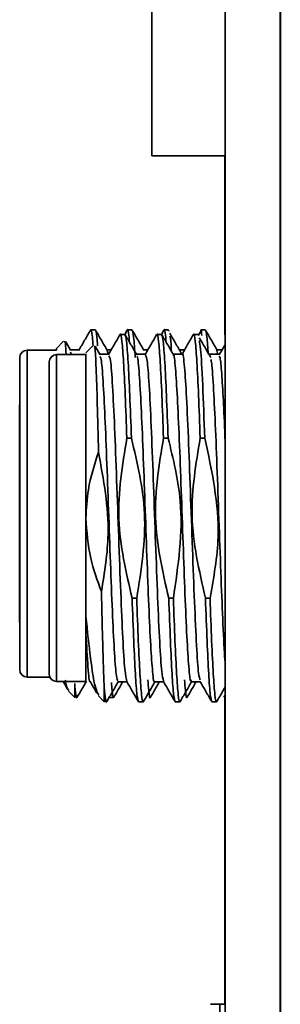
# Paper-space layout '图纸1' of a CAD drawing. Header units: millimetres. Extents: x 98 to 175, y 94 to 269.
# Tile 2 of 13: x 114.79 to 116.21, y 98.65 to 104.01. Entities that reach past the tile are written whole.
import ezdxf

# ---------------------------------------------------------------- set-up
doc = ezdxf.new("R2010")
doc.units = ezdxf.units.MM

psp = doc.layouts.new('图纸1')

# ---------------------------------------------------------------- linework, layer by layer
at = {"color": 7, "linetype": 'Continuous', "lineweight": 35}
for p, q in [((116.21, 107.4344), (116.21, 94.2544)), ((116.2101, 107.4344), (116.2101, 95.5745)), ((115.91, 103.9112), (115.91, 94.4744)), ((115.5093, 103.2706), (115.5099, 103.2706)), ((115.5099, 103.2706), (115.9099, 103.2706)), ((115.9079, 102.2943), (115.9079, 103.2706)), ((115.908, 102.2943), (115.908, 103.2706)), ((115.908, 102.2943), (115.908, 103.2706)), ((115.9087, 103.2706), (115.9087, 102.2937)), ((115.9088, 102.2936), (115.9088, 103.2706)), ((115.9092, 102.928), (115.9092, 102.2922)), ((115.91, 102.928), (115.9092, 102.928)), ((115.91, 102.928), (115.91, 95.4908)), ((115.9092, 102.2921), (115.9092, 102.828)), ((115.9092, 102.828), (115.91, 102.828)), ((115.91, 102.828), (115.91, 98.8144)), ((115.91, 102.828), (115.91, 102.828)), ((115.2009, 102.3216), (115.1759, 102.3216)), ((115.3621, 102.2976), (115.3371, 102.2976)), ((115.3742, 102.3202), (115.3611, 102.2976)), ((115.4009, 102.3216), (115.3759, 102.3216)), ((115.5621, 102.2976), (115.5371, 102.2976)), ((115.5744, 102.3206), (115.5611, 102.2976)), ((115.6009, 102.3216), (115.5759, 102.3216)), ((115.6009, 102.3147), (115.6023, 102.3206)), ((115.7621, 102.2976), (115.7371, 102.2976)), ((115.7777, 102.3175), (115.7639, 102.2937)), ((115.8009, 102.3216), (115.7759, 102.3216)), ((115.0278, 102.2611), (114.9884, 102.2216)), ((115.0656, 102.2112), (115.0392, 102.2567)), ((115.1891, 102.2371), (115.1496, 102.1976)), ((115.2268, 102.1872), (115.2005, 102.2327)), ((114.9884, 102.2116), (114.8284, 102.2116)), ((115.1496, 102.1876), (114.9896, 102.1876)), ((115.1137, 102.2134), (115.0643, 102.2134)), ((115.0651, 102.2007), (115.0715, 102.1844)), ((115.2749, 102.1893), (115.2255, 102.1893)), ((115.2875, 102.2133), (115.2643, 102.2133)), ((115.4749, 102.1893), (115.4256, 102.1893)), ((115.4875, 102.2133), (115.4644, 102.2133)), ((115.6749, 102.1893), (115.6256, 102.1893)), ((115.6875, 102.2133), (115.6632, 102.2133)), ((115.8751, 102.1893), (115.8245, 102.1893)), ((115.8634, 102.2106), (115.8688, 102.1888)), ((115.8924, 102.2133), (115.8644, 102.2133)), ((115.9097, 100.8875), (115.9097, 101.7684)), ((115.3729, 101.7335), (115.3979, 101.7335)), ((115.5979, 101.7335), (115.5729, 101.7335)), ((115.7729, 101.7335), (115.7979, 101.7335)), ((115.4016, 100.8617), (115.4266, 100.8617)), ((115.6016, 100.8617), (115.6266, 100.8617)), ((115.8016, 100.8617), (115.8266, 100.8617)), ((115.1497, 100.667), (115.1497, 100.7632)), ((114.9529, 100.4316), (114.8284, 100.4316)), ((115.1496, 100.4076), (114.9896, 100.4076)), ((115.3243, 100.4059), (115.3736, 100.4059)), ((115.5243, 100.4058), (115.5736, 100.4058)), ((115.7243, 100.4058), (115.7736, 100.4058)), ((115.0547, 100.3553), (115.0884, 100.3216)), ((115.9087, 100.3768), (115.9087, 98.8144)), ((115.9088, 98.8144), (115.9088, 100.3768)), ((115.9092, 100.3775), (115.9092, 98.8144)), ((115.9092, 98.8144), (115.9092, 100.3775)), ((115.2159, 100.3312), (115.2496, 100.2976)), ((115.2768, 100.3216), (115.3009, 100.3216)), ((115.4371, 100.2976), (115.4621, 100.2976)), ((115.6371, 100.2976), (115.6621, 100.2976)), ((115.8371, 100.2976), (115.8621, 100.2976)), ((115.9022, 100.3226), (115.9088, 100.3339)), ((115.9079, 98.6505), (115.9079, 100.3324)), ((115.908, 98.6505), (115.908, 100.3325)), ((115.908, 98.8144), (115.908, 100.3325)), ((115.908, 98.8144), (115.908, 98.6505)), ((115.9087, 98.8144), (115.9087, 98.3144)), ((115.9088, 98.8144), (115.9088, 98.3144)), ((115.9092, 98.8144), (115.9092, 98.3144)), ((115.9092, 98.8144), (115.9092, 98.3144)), ((115.91, 98.8144), (115.91, 98.3144)), ((115.9085, 98.6505), (115.8794, 98.6505))]:
    psp.add_line(p, q, dxfattribs=at)
at = {"color": 7, "linetype": 'Continuous', "lineweight": 35, "flags": 128}
for points in [[(115.5092, 104.1106), (115.5092, 103.9467), (115.5092, 103.7891), (115.5092, 103.6439), (115.5092, 103.5166), (115.5092, 103.4121), (115.5092, 103.3345), (115.5093, 103.2867), (115.5093, 103.2706)], [(115.5099, 103.2706), (115.5099, 103.2867), (115.5099, 103.3345), (115.5099, 103.4121), (115.51, 103.5166), (115.51, 103.6439), (115.51, 103.7891), (115.51, 103.9467), (115.51, 104.1106)], [(115.9099, 103.2706), (115.9099, 103.2867), (115.9099, 103.3345), (115.9099, 103.4121), (115.91, 103.5166), (115.91, 103.6439), (115.91, 103.7891), (115.91, 103.9467), (115.91, 104.1106)], [(115.9084, 102.255), (115.9084, 102.3079), (115.9084, 102.348), (115.9083, 102.3079), (115.9083, 102.2453)], [(115.9097, 101.7684), (115.9097, 102.0063), (115.9097, 102.191), (115.9096, 102.3079), (115.9096, 102.348), (115.9095, 102.3079), (115.9095, 102.2487)], [(114.7884, 102.1716), (114.7883, 102.13), (114.7883, 102.0093), (114.7882, 101.8212), (114.7882, 101.5843), (114.7882, 101.3216), (114.7882, 101.0589), (114.7882, 100.822), (114.7883, 100.6339), (114.7883, 100.5132), (114.7884, 100.4716)], [(114.7884, 102.1716), (114.7884, 102.13), (114.7884, 102.0093), (114.7885, 101.8212), (114.7885, 101.5843), (114.7885, 101.3216), (114.7885, 101.0589), (114.7885, 100.822), (114.7884, 100.6339), (114.7884, 100.5132), (114.7884, 100.4716)], [(114.8284, 102.2116), (114.8284, 102.1756), (114.8284, 102.0703), (114.8285, 101.9044), (114.8285, 101.6913), (114.8285, 101.4483), (114.8285, 101.1949), (114.8285, 100.9519), (114.8285, 100.7388), (114.8284, 100.5729), (114.8284, 100.4677), (114.8284, 100.4316)], [(114.9884, 102.2216), (114.9883, 102.2124), (114.9883, 102.2116)], [(114.9896, 102.1876), (114.9896, 102.1515), (114.9897, 102.0463), (114.9897, 101.8804), (114.9897, 101.6673), (114.9897, 101.4242), (114.9897, 101.1709), (114.9897, 100.9278), (114.9897, 100.7147), (114.9897, 100.5489), (114.9896, 100.4436), (114.9896, 100.4076)], [(115.1497, 101.2976), (115.1497, 101.5511), (115.1497, 101.7841), (115.1497, 101.9777), (115.1496, 102.1162), (115.1496, 102.1884), (115.1496, 102.1884), (115.1496, 102.1876)], [(115.1496, 102.1876), (115.1496, 102.1515), (115.1497, 102.0463), (115.1497, 101.8804), (115.1497, 101.6673), (115.1497, 101.4242), (115.1497, 101.1709), (115.1497, 100.9278), (115.1497, 100.7147), (115.1497, 100.5489), (115.1496, 100.4436), (115.1496, 100.4076)], [(114.9496, 102.1476), (114.9495, 102.106), (114.9495, 101.9852), (114.9494, 101.7972), (114.9494, 101.5602), (114.9494, 101.2976), (114.9494, 101.0349), (114.9494, 100.798), (114.9495, 100.6099), (114.9495, 100.4892), (114.9496, 100.4476)], [(114.9496, 102.1476), (114.9496, 102.106), (114.9497, 101.9852), (114.9497, 101.7972), (114.9497, 101.5602), (114.9497, 101.2976), (114.9497, 101.0349), (114.9497, 100.798), (114.9497, 100.6099), (114.9496, 100.4892), (114.9496, 100.4476)], [(114.7884, 102.0276), (114.7883, 101.985), (114.7883, 101.8624), (114.7882, 101.6746), (114.7882, 101.4442), (114.7882, 101.199), (114.7882, 100.9686), (114.7883, 100.7808), (114.7883, 100.6582), (114.7884, 100.6156)], [(114.7884, 102.0276), (114.7884, 101.985), (114.7884, 101.8624), (114.7885, 101.6746), (114.7885, 101.4442), (114.7885, 101.199), (114.7885, 100.9686), (114.7884, 100.7808), (114.7884, 100.6582), (114.7884, 100.6156)], [(114.9496, 102.0036), (114.9495, 101.961), (114.9495, 101.8384), (114.9495, 101.6506), (114.9494, 101.4202), (114.9494, 101.175), (114.9495, 100.9446), (114.9495, 100.7567), (114.9495, 100.6341), (114.9496, 100.5916)], [(114.9496, 102.0036), (114.9496, 101.961), (114.9497, 101.8384), (114.9497, 101.6506), (114.9497, 101.4202), (114.9497, 101.175), (114.9497, 100.9446), (114.9497, 100.7567), (114.9496, 100.6341), (114.9496, 100.5916)], [(115.1497, 100.7632), (115.1497, 100.8224), (115.1497, 100.8845), (115.1497, 100.9493), (115.1497, 101.0163), (115.1497, 101.085), (115.1497, 101.1551), (115.1497, 101.2261), (115.1497, 101.2976)], [(115.9095, 100.3724), (115.9095, 100.348), (115.9096, 100.308), (115.9096, 100.348), (115.9097, 100.4649), (115.9097, 100.6496), (115.9097, 100.8875)], [(115.0884, 100.3977), (115.0884, 100.3647), (115.0884, 100.3408), (115.0884, 100.3264), (115.0884, 100.3216), (115.0884, 100.3216)], [(115.2496, 100.3737), (115.2496, 100.3406), (115.2496, 100.3168), (115.2496, 100.3024), (115.2496, 100.2976), (115.2496, 100.2976)], [(115.9083, 100.3709), (115.9083, 100.348), (115.9084, 100.308), (115.9084, 100.348), (115.9084, 100.3887)], [(115.8795, 98.4854), (115.8795, 98.5086), (115.8795, 98.5311), (115.8795, 98.5528), (115.8795, 98.5739), (115.8794, 98.5942), (115.8794, 98.6137), (115.8794, 98.6325), (115.8794, 98.6505)]]:
    psp.add_lwpolyline(points, dxfattribs=at)
at = {"color": 7, "linetype": 'Continuous', "lineweight": 35}
for centre, start, end in [((114.8284, 102.1716), 90, 180), ((114.9896, 102.1476), 90, 180), ((114.8284, 100.4716), 180, 270), ((114.9896, 100.4476), 180, 270)]:
    psp.add_arc(centre, 0.04, start, end, dxfattribs=at)
for points, knots in [([(115.1885, 102.2364), (115.1872, 102.2528), (115.183, 102.3096), (115.1782, 102.3343), (115.1745, 102.3162), (115.1738, 102.3128)], [0, 0, 0, 0, 0.249061, 0.861876, 1, 1, 1, 1]), ([(115.3869, 102.2561), (115.3862, 102.2654), (115.3825, 102.3141), (115.3781, 102.3342), (115.3745, 102.316), (115.3738, 102.3126)], [0, 0, 0, 0, 0.159207, 0.841813, 1, 1, 1, 1]), ([(115.5869, 102.2561), (115.5862, 102.2654), (115.5825, 102.3141), (115.5782, 102.3342), (115.5746, 102.3165), (115.574, 102.3135)], [0, 0, 0, 0, 0.161866, 0.855491, 1, 1, 1, 1]), ([(115.1743, 102.3203), (115.1637, 102.302), (115.1425, 102.2654), (115.1213, 102.2289), (115.1108, 102.2106)], [0, 0, 0, 0, 0.50004, 1, 1, 1, 1]), ([(115.2009, 102.3216), (115.2038, 102.3175), (115.2081, 102.3116), (115.2123, 102.253), (115.2135, 102.2359)], [0, 0, 0, 0, 0.708429, 1, 1, 1, 1]), ([(115.2658, 102.2108), (115.2552, 102.2291), (115.2341, 102.2656), (115.2129, 102.3022), (115.2024, 102.3205)], [0, 0, 0, 0, 0.4999688, 1, 1, 1, 1]), ([(115.3355, 102.2963), (115.3249, 102.278), (115.3037, 102.2414), (115.2826, 102.2048), (115.272, 102.1865)], [0, 0, 0, 0, 0.50004, 1, 1, 1, 1]), ([(115.3729, 101.7335), (115.3699, 101.814), (115.3639, 101.9752), (115.355, 102.1567), (115.346, 102.2673), (115.3394, 102.3107), (115.3357, 102.2922), (115.3351, 102.2888)], [0, 0, 0, 0, 0.236664, 0.473329, 0.709993, 0.946658, 1, 1, 1, 1]), ([(115.427, 102.1867), (115.4165, 102.205), (115.3953, 102.2416), (115.3742, 102.2782), (115.3636, 102.2965)], [0, 0, 0, 0, 0.499969, 1, 1, 1, 1]), ([(115.4009, 102.3216), (115.4038, 102.3149), (115.4097, 102.3018), (115.4157, 102.2146), (115.4186, 102.1715)], [0, 0, 0, 0, 0.505736, 1, 1, 1, 1]), ([(115.4657, 102.211), (115.4551, 102.2293), (115.434, 102.2659), (115.4128, 102.3024), (115.4022, 102.3207)], [0, 0, 0, 0, 0.499958, 1, 1, 1, 1]), ([(115.5354, 102.2962), (115.5248, 102.2779), (115.5037, 102.2413), (115.4825, 102.2047), (115.4719, 102.1864)], [0, 0, 0, 0, 0.500035, 1, 1, 1, 1]), ([(115.5729, 101.7335), (115.5699, 101.814), (115.5639, 101.9752), (115.555, 102.1567), (115.546, 102.2674), (115.5394, 102.3107), (115.5357, 102.2921), (115.535, 102.2885)], [0, 0, 0, 0, 0.236309, 0.472619, 0.708928, 0.945238, 1, 1, 1, 1]), ([(115.6269, 102.1869), (115.6164, 102.2052), (115.5952, 102.2418), (115.574, 102.2784), (115.5634, 102.2967)], [0, 0, 0, 0, 0.4999582, 1, 1, 1, 1]), ([(115.67, 102.1956), (115.6594, 102.2136), (115.6383, 102.2496), (115.6172, 102.2857), (115.6066, 102.3037)], [0, 0, 0, 0, 0.499991, 1, 1, 1, 1]), ([(115.6071, 102.2877), (115.6093, 102.281), (115.6122, 102.2722), (115.6151, 102.2188), (115.6158, 102.2061)], [0, 0, 0, 0, 0.763464, 1, 1, 1, 1]), ([(115.7356, 102.2965), (115.725, 102.2783), (115.7044, 102.2425), (115.6837, 102.2067), (115.6736, 102.1893)], [0, 0, 0, 0, 0.5113929, 1, 1, 1, 1]), ([(115.7729, 101.7335), (115.7699, 101.814), (115.7639, 101.9752), (115.755, 102.1567), (115.746, 102.2672), (115.7394, 102.3107), (115.7358, 102.2926), (115.7352, 102.2895)], [0, 0, 0, 0, 0.237623, 0.475247, 0.71287, 0.950494, 1, 1, 1, 1]), ([(115.7621, 102.2907), (115.7626, 102.2947), (115.7632, 102.2998), (115.7638, 102.2949), (115.7639, 102.2937)], [0, 0, 0, 0, 0.772515, 1, 1, 1, 1]), ([(115.8312, 102.1715), (115.8207, 102.1896), (115.7995, 102.2256), (115.7784, 102.2616), (115.7678, 102.2796)], [0, 0, 0, 0, 0.499991, 1, 1, 1, 1]), ([(115.7815, 102.2916), (115.7801, 102.3071), (115.7782, 102.3278), (115.7763, 102.3174), (115.7759, 102.3147)], [0, 0, 0, 0, 0.74911, 1, 1, 1, 1]), ([(115.8009, 102.3216), (115.8038, 102.3155), (115.8093, 102.3043), (115.8147, 102.225), (115.8172, 102.1892)], [0, 0, 0, 0, 0.5489765, 1, 1, 1, 1]), ([(115.8656, 102.2112), (115.855, 102.2295), (115.8339, 102.266), (115.8127, 102.3026), (115.8021, 102.3209)], [0, 0, 0, 0, 0.49997, 1, 1, 1, 1]), ([(115.0329, 102.2561), (115.0344, 102.2592), (115.0372, 102.2646), (115.0399, 102.2108), (115.041, 102.1876)], [0, 0, 0, 0, 0.568413, 1, 1, 1, 1]), ([(115.1941, 102.232), (115.1956, 102.2328), (115.1994, 102.2348), (115.2053, 102.124), (115.2118, 101.9302), (115.2162, 101.7473), (115.2183, 101.6556)], [0, 0, 0, 0, 0.18928, 0.457693, 0.727933, 1, 1, 1, 1]), ([(115.7683, 102.2637), (115.7705, 102.2519), (115.7766, 102.2201), (115.7864, 102.0365), (115.7941, 101.8345), (115.7979, 101.7335)], [0, 0, 0, 0, 0.225842, 0.612921, 1, 1, 1, 1]), ([(115.9097, 102.2431), (115.9092, 102.2423), (115.8982, 102.2233), (115.8872, 102.2043), (115.8766, 102.1862)], [0, 0, 0, 0, 0.041683, 1, 1, 1, 1]), ([(115.2264, 102.1767), (115.2285, 102.1743), (115.2341, 102.1682), (115.2432, 102.0534), (115.2536, 101.8567), (115.264, 101.5969), (115.2744, 101.3065), (115.2848, 101.0151), (115.2952, 100.7528), (115.3055, 100.5507), (115.3153, 100.4248), (115.3217, 100.4161), (115.3246, 100.4121)], [0, 0, 0, 0, 0.0645832, 0.1703673, 0.2761504, 0.3819339, 0.4877187, 0.5935057, 0.6992949, 0.805085, 0.9108742, 1, 1, 1, 1]), ([(115.2655, 102.2009), (115.2666, 102.2042), (115.2682, 102.2088), (115.2699, 102.1919), (115.2703, 102.1871)], [0, 0, 0, 0, 0.7145962, 1, 1, 1, 1]), ([(115.2746, 102.181), (115.2776, 102.1774), (115.2844, 102.1692), (115.2949, 102.028), (115.3061, 101.8001), (115.3173, 101.5077), (115.3285, 101.1907), (115.3397, 100.8859), (115.3508, 100.6335), (115.3619, 100.4547), (115.3693, 100.4232), (115.3729, 100.4076)], [0, 0, 0, 0, 0.0922786, 0.2058863, 0.3194944, 0.4331026, 0.5467105, 0.6603177, 0.7739242, 0.8875299, 1, 1, 1, 1]), ([(115.4267, 102.1768), (115.4278, 102.1776), (115.4325, 102.1808), (115.4406, 102.0897), (115.451, 101.9132), (115.4614, 101.6651), (115.4719, 101.38), (115.4822, 101.0855), (115.4926, 100.8143), (115.503, 100.5914), (115.5133, 100.4529), (115.5205, 100.3931), (115.5243, 100.4085), (115.5246, 100.4098)], [0, 0, 0, 0, 0.0352956, 0.1414067, 0.2475169, 0.3536275, 0.4597397, 0.565854, 0.6719705, 0.7780877, 0.8842039, 0.9903179, 1, 1, 1, 1]), ([(115.4746, 102.1847), (115.478, 102.1778), (115.4851, 102.1631), (115.496, 102.0094), (115.5072, 101.7736), (115.5184, 101.4772), (115.5296, 101.1597), (115.5408, 100.8582), (115.5519, 100.6129), (115.5626, 100.4474), (115.5696, 100.4235), (115.5729, 100.4123)], [0, 0, 0, 0, 0.103186, 0.216832, 0.330479, 0.444128, 0.557777, 0.671426, 0.785076, 0.898727, 1, 1, 1, 1]), ([(115.6266, 102.1835), (115.6269, 102.1843), (115.6307, 102.193), (115.638, 102.1203), (115.6484, 101.9658), (115.6589, 101.7309), (115.6693, 101.4529), (115.6797, 101.1577), (115.69, 100.8779), (115.7004, 100.6406), (115.7107, 100.4792), (115.7188, 100.402), (115.7234, 100.4135), (115.7246, 100.4164)], [0, 0, 0, 0, 0.0098231, 0.1158659, 0.2219079, 0.3279505, 0.4339946, 0.5400409, 0.6460893, 0.7521383, 0.8581862, 0.9642319, 1, 1, 1, 1]), ([(115.6746, 102.1889), (115.6746, 102.189), (115.6784, 102.2071), (115.6859, 102.1432), (115.6971, 101.9934), (115.7083, 101.7456), (115.7195, 101.4467), (115.7307, 101.1289), (115.7418, 100.831), (115.753, 100.5933), (115.7632, 100.4415), (115.7698, 100.4246), (115.7726, 100.4173)], [0, 0, 0, 0, 0.000839, 0.114811, 0.228784, 0.342756, 0.456729, 0.570702, 0.684676, 0.798651, 0.912627, 1, 1, 1, 1]), ([(115.877, 102.1786), (115.8788, 102.1755), (115.8836, 102.1674), (115.8914, 102.0778), (115.9003, 101.9224), (115.9065, 101.7881), (115.9096, 101.7056), (115.9097, 101.7014)], [0, 0, 0, 0, 0.1664993, 0.4393981, 0.712314, 0.9852453, 1, 1, 1, 1]), ([(115.8308, 102.1606), (115.8324, 102.1546), (115.8375, 102.1355), (115.8461, 102.0044), (115.8566, 101.788), (115.8671, 101.5135), (115.8776, 101.2179), (115.888, 100.928), (115.8984, 100.6873), (115.9057, 100.5413), (115.9094, 100.5082), (115.9097, 100.5059)], [0, 0, 0, 0, 0.059706, 0.192559, 0.325406, 0.458252, 0.591106, 0.723967, 0.856824, 0.989672, 1, 1, 1, 1]), ([(115.4016, 100.8617), (115.3682, 101.0047), (115.3008, 101.2933), (115.3487, 101.5859), (115.3729, 101.7335)], [0, 0, 0, 0, 0.49561, 1, 1, 1, 1]), ([(115.3979, 101.7335), (115.4303, 101.5964), (115.4983, 101.3081), (115.4513, 101.0153), (115.4266, 100.8617)], [0, 0, 0, 0, 0.47548, 1, 1, 1, 1]), ([(115.6016, 100.8617), (115.5677, 101.0078), (115.5007, 101.2966), (115.549, 101.589), (115.5729, 101.7335)], [0, 0, 0, 0, 0.506004, 1, 1, 1, 1]), ([(115.5979, 101.7335), (115.6259, 101.6195), (115.6965, 101.3325), (115.6529, 101.0388), (115.6266, 100.8617)], [0, 0, 0, 0, 0.397214, 1, 1, 1, 1]), ([(115.8016, 100.8617), (115.767, 101.0119), (115.7005, 101.3009), (115.7494, 101.5931), (115.7729, 101.7335)], [0, 0, 0, 0, 0.519742, 1, 1, 1, 1]), ([(115.7979, 101.7335), (115.8366, 101.5547), (115.8996, 101.2643), (115.8469, 100.9735), (115.8266, 100.8617)], [0, 0, 0, 0, 0.6152793, 1, 1, 1, 1]), ([(115.2183, 101.6556), (115.1962, 101.5883), (115.1579, 101.4717), (115.1522, 101.3494), (115.1497, 101.2976)], [0, 0, 0, 0, 0.576707, 1, 1, 1, 1]), ([(115.2183, 101.6556), (115.246, 101.5069), (115.2929, 101.2544), (115.2514, 101.0019), (115.2344, 100.8981)], [0, 0, 0, 0, 0.589021, 1, 1, 1, 1]), ([(115.1497, 101.2976), (115.1547, 101.2239), (115.1641, 101.0866), (115.2121, 100.9578), (115.2344, 100.8981)], [0, 0, 0, 0, 0.536628, 1, 1, 1, 1]), ([(115.2344, 100.8981), (115.2357, 100.8418), (115.2382, 100.7288), (115.242, 100.5833), (115.2458, 100.4592), (115.2484, 100.4022), (115.2496, 100.3737)], [0, 0, 0, 0, 0.248551, 0.498069, 0.748551, 1, 1, 1, 1]), ([(115.4266, 100.8617), (115.4296, 100.7811), (115.4355, 100.6199), (115.4444, 100.4384), (115.4532, 100.3278), (115.4598, 100.2844), (115.4634, 100.3029), (115.4641, 100.3063)], [0, 0, 0, 0, 0.236795, 0.473589, 0.710384, 0.947178, 1, 1, 1, 1]), ([(115.6266, 100.8617), (115.6296, 100.7811), (115.6355, 100.62), (115.6444, 100.4383), (115.6532, 100.3282), (115.6596, 100.2845), (115.6631, 100.3017), (115.6636, 100.3043)], [0, 0, 0, 0, 0.239682, 0.479363, 0.719045, 0.958727, 1, 1, 1, 1]), ([(115.8266, 100.8617), (115.8296, 100.7811), (115.8355, 100.6199), (115.8444, 100.4384), (115.8532, 100.3279), (115.8597, 100.2845), (115.8633, 100.3025), (115.8639, 100.3056)], [0, 0, 0, 0, 0.2377663, 0.4755326, 0.7132989, 0.9510652, 1, 1, 1, 1]), ([(115.2199, 100.3352), (115.2132, 100.3457), (115.1984, 100.3687), (115.175, 100.5198), (115.1581, 100.6828), (115.1497, 100.7632)], [0, 0, 0, 0, 0.297194, 0.653284, 1, 1, 1, 1]), ([(115.1496, 100.4127), (115.1496, 100.4102), (115.1496, 100.3833), (115.1496, 100.4557), (115.1497, 100.5965), (115.1497, 100.667)], [0, 0, 0, 0, 0.047863, 0.523698, 1, 1, 1, 1]), ([(115.1497, 100.667), (115.1534, 100.6033), (115.1608, 100.4757), (115.1683, 100.3993), (115.1721, 100.4093), (115.1721, 100.4094)], [0, 0, 0, 0, 0.495771, 0.991538, 1, 1, 1, 1]), ([(115.0254, 100.4076), (115.031, 100.3978), (115.0385, 100.3848), (115.046, 100.3719), (115.0478, 100.3687)], [0, 0, 0, 0, 0.75624, 1, 1, 1, 1]), ([(115.0587, 100.3592), (115.052, 100.3623), (115.0449, 100.3655), (115.0375, 100.412), (115.037, 100.415)], [0, 0, 0, 0, 0.936704, 1, 1, 1, 1]), ([(115.102, 100.3221), (115.1126, 100.3404), (115.1292, 100.3692), (115.1459, 100.3981), (115.152, 100.4086)], [0, 0, 0, 0, 0.634533, 1, 1, 1, 1]), ([(115.1718, 100.4091), (115.1824, 100.3908), (115.1948, 100.3693), (115.2072, 100.3479), (115.209, 100.3447)], [0, 0, 0, 0, 0.853001, 1, 1, 1, 1]), ([(115.2632, 100.2981), (115.2738, 100.3164), (115.2949, 100.3529), (115.3161, 100.3895), (115.3267, 100.4078)], [0, 0, 0, 0, 0.5000345, 1, 1, 1, 1]), ([(115.2887, 100.4024), (115.2898, 100.3876), (115.2939, 100.3326), (115.2986, 100.3089), (115.3022, 100.327), (115.3028, 100.3303)], [0, 0, 0, 0, 0.231193, 0.859781, 1, 1, 1, 1]), ([(115.3024, 100.3228), (115.313, 100.3411), (115.329, 100.3688), (115.345, 100.3965), (115.3504, 100.4059)], [0, 0, 0, 0, 0.661168, 1, 1, 1, 1]), ([(115.3725, 100.4077), (115.3831, 100.3894), (115.4043, 100.3528), (115.4254, 100.3162), (115.436, 100.298)], [0, 0, 0, 0, 0.499962, 1, 1, 1, 1]), ([(115.4636, 100.2988), (115.4742, 100.3171), (115.4949, 100.3528), (115.5155, 100.3885), (115.5255, 100.4058)], [0, 0, 0, 0, 0.512793, 1, 1, 1, 1]), ([(115.4876, 100.4172), (115.4891, 100.397), (115.4935, 100.3361), (115.4984, 100.3088), (115.5019, 100.3258), (115.5024, 100.3283)], [0, 0, 0, 0, 0.298167, 0.896899, 1, 1, 1, 1]), ([(115.502, 100.3221), (115.5125, 100.3404), (115.5287, 100.3683), (115.5448, 100.3962), (115.5504, 100.4058)], [0, 0, 0, 0, 0.655399, 1, 1, 1, 1]), ([(115.5724, 100.4079), (115.583, 100.3896), (115.6042, 100.353), (115.6253, 100.3164), (115.6359, 100.2981)], [0, 0, 0, 0, 0.499958, 1, 1, 1, 1]), ([(115.6632, 100.2981), (115.6738, 100.3164), (115.6949, 100.3529), (115.7161, 100.3895), (115.7267, 100.4078)], [0, 0, 0, 0, 0.500038, 1, 1, 1, 1]), ([(115.6876, 100.4174), (115.689, 100.3971), (115.6935, 100.3361), (115.6985, 100.3088), (115.7021, 100.3266), (115.7027, 100.3296)], [0, 0, 0, 0, 0.293116, 0.879348, 1, 1, 1, 1]), ([(115.7023, 100.3225), (115.7128, 100.3408), (115.7289, 100.3686), (115.7449, 100.3964), (115.7504, 100.4058)], [0, 0, 0, 0, 0.6591583, 1, 1, 1, 1]), ([(115.7722, 100.4083), (115.7827, 100.39), (115.8039, 100.3534), (115.8251, 100.3168), (115.8356, 100.2985)], [0, 0, 0, 0, 0.499958, 1, 1, 1, 1]), ([(115.0884, 100.3977), (115.0924, 100.3522), (115.0971, 100.2991), (115.1017, 100.3285), (115.1024, 100.3327)], [0, 0, 0, 0, 0.856057, 1, 1, 1, 1]), ([(115.2496, 100.3737), (115.2536, 100.3282), (115.2583, 100.2751), (115.263, 100.3044), (115.2636, 100.3086)], [0, 0, 0, 0, 0.856056, 1, 1, 1, 1]), ([(115.8635, 100.2985), (115.8741, 100.3168), (115.8894, 100.3434), (115.9048, 100.37), (115.9096, 100.3783)], [0, 0, 0, 0, 0.6877836, 1, 1, 1, 1]), ([(115.8284, 98.6505), (115.8295, 98.6505), (115.8315, 98.6505), (115.8444, 98.6505), (115.8592, 98.6505), (115.8727, 98.6505), (115.8794, 98.6505)], [0, 0, 0, 0, 0.340615, 0.55999, 0.779146, 1, 1, 1, 1])]:
    psp.add_open_spline(points, degree=3, knots=knots, dxfattribs=at)
for points in [[(115.3621, 102.2976), (115.3651, 102.29), (115.371, 102.2749), (115.38, 102.1547), (115.3889, 101.9757), (115.3949, 101.8142), (115.3979, 101.7335)], [(115.5621, 102.2976), (115.5651, 102.29), (115.571, 102.2749), (115.58, 102.1547), (115.5889, 101.9757), (115.5949, 101.8142), (115.5979, 101.7335)], [(115.4371, 100.2976), (115.4341, 100.3051), (115.4282, 100.3202), (115.4194, 100.4405), (115.4105, 100.6194), (115.4046, 100.7809), (115.4016, 100.8617)], [(115.6371, 100.2976), (115.6341, 100.3051), (115.6282, 100.3202), (115.6194, 100.4405), (115.6105, 100.6194), (115.6046, 100.7809), (115.6016, 100.8617)], [(115.8371, 100.2976), (115.8341, 100.3051), (115.8282, 100.3202), (115.8194, 100.4405), (115.8105, 100.6194), (115.8046, 100.7809), (115.8016, 100.8617)]]:
    psp.add_open_spline(points, degree=3, dxfattribs=at)

doc.saveas('drawing.dxf')
